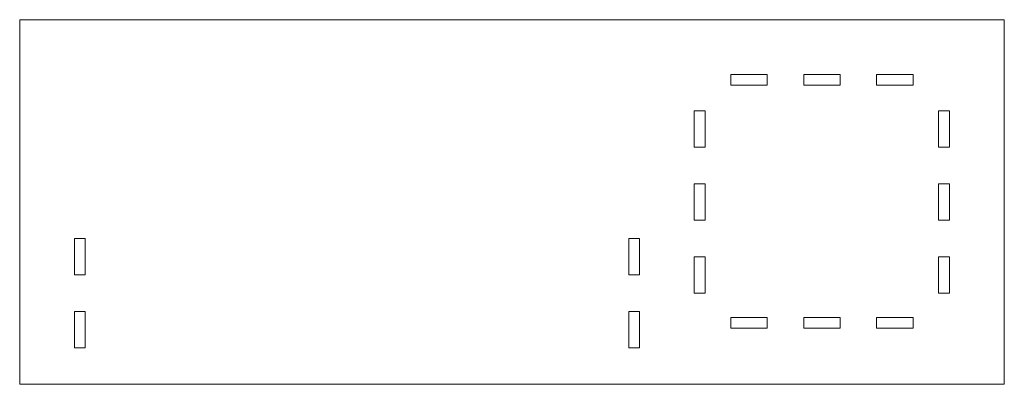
# Model space of a CAD drawing. Header units: millimetres. Extents: x 220 to 490, y 245 to 345.
import ezdxf

# ---------------------------------------------------------------- set-up
doc = ezdxf.new("R2010")
doc.units = ezdxf.units.MM

msp = doc.modelspace()

# ---------------------------------------------------------------- linework, layer by layer
at = {"color": 7, "linetype": 'Continuous', "lineweight": 15}
for p, q in [((220.4, 345.18), (220.4, 245.18)), ((490.4, 345.18), (220.4, 345.18)), ((490.4, 245.18), (490.4, 345.18)), ((425.4, 330.18), (415.4, 330.18)), ((415.4, 330.18), (415.4, 327.18)), ((425.4, 327.18), (425.4, 330.18)), ((445.4, 330.18), (435.4, 330.18)), ((435.4, 330.18), (435.4, 327.18)), ((445.4, 327.18), (445.4, 330.18)), ((465.4, 330.18), (455.4, 330.18)), ((455.4, 330.18), (455.4, 327.18)), ((465.4, 327.18), (465.4, 330.18)), ((415.4, 327.18), (425.4, 327.18)), ((435.4, 327.18), (445.4, 327.18)), ((455.4, 327.18), (465.4, 327.18)), ((408.4, 320.18), (405.4, 320.18)), ((405.4, 320.18), (405.4, 310.18)), ((408.4, 310.18), (408.4, 320.18)), ((472.4, 320.18), (472.4, 310.18)), ((475.4, 320.18), (472.4, 320.18)), ((475.4, 310.18), (475.4, 320.18)), ((405.4, 310.18), (408.4, 310.18)), ((472.4, 310.18), (475.4, 310.18)), ((408.4, 300.18), (405.4, 300.18)), ((405.4, 300.18), (405.4, 290.18)), ((408.4, 290.18), (408.4, 300.18)), ((472.4, 300.18), (472.4, 290.18)), ((475.4, 300.18), (472.4, 300.18)), ((475.4, 290.18), (475.4, 300.18)), ((405.4, 290.18), (408.4, 290.18)), ((472.4, 290.18), (475.4, 290.18)), ((238.4, 285.18), (235.4, 285.18)), ((235.4, 285.18), (235.4, 275.18)), ((238.4, 275.18), (238.4, 285.18)), ((390.4, 285.18), (387.4, 285.18)), ((387.4, 285.18), (387.4, 275.18)), ((390.4, 275.18), (390.4, 285.18)), ((408.4, 280.18), (405.4, 280.18)), ((405.4, 280.18), (405.4, 270.18)), ((408.4, 270.18), (408.4, 280.18)), ((475.4, 280.18), (472.4, 280.18)), ((472.4, 280.18), (472.4, 270.18)), ((475.4, 270.18), (475.4, 280.18)), ((235.4, 275.18), (238.4, 275.18)), ((387.4, 275.18), (390.4, 275.18)), ((405.4, 270.18), (408.4, 270.18)), ((472.4, 270.18), (475.4, 270.18)), ((238.4, 265.18), (235.4, 265.18)), ((235.4, 265.18), (235.4, 255.18)), ((238.4, 255.18), (238.4, 265.18)), ((390.4, 265.18), (387.4, 265.18)), ((387.4, 265.18), (387.4, 255.18)), ((390.4, 255.18), (390.4, 265.18)), ((425.4, 263.53), (415.4, 263.53)), ((415.4, 263.53), (415.4, 260.53)), ((425.4, 260.53), (425.4, 263.53)), ((445.4, 263.53), (435.4, 263.53)), ((435.4, 263.53), (435.4, 260.53)), ((445.4, 260.53), (445.4, 263.53)), ((465.4, 263.53), (455.4, 263.53)), ((455.4, 263.53), (455.4, 260.53)), ((465.4, 260.53), (465.4, 263.53)), ((415.4, 260.53), (425.4, 260.53)), ((435.4, 260.53), (445.4, 260.53)), ((455.4, 260.53), (465.4, 260.53)), ((235.4, 255.18), (238.4, 255.18)), ((387.4, 255.18), (390.4, 255.18)), ((220.4, 245.18), (490.4, 245.18))]:
    msp.add_line(p, q, dxfattribs=at)

doc.saveas('drawing.dxf')
